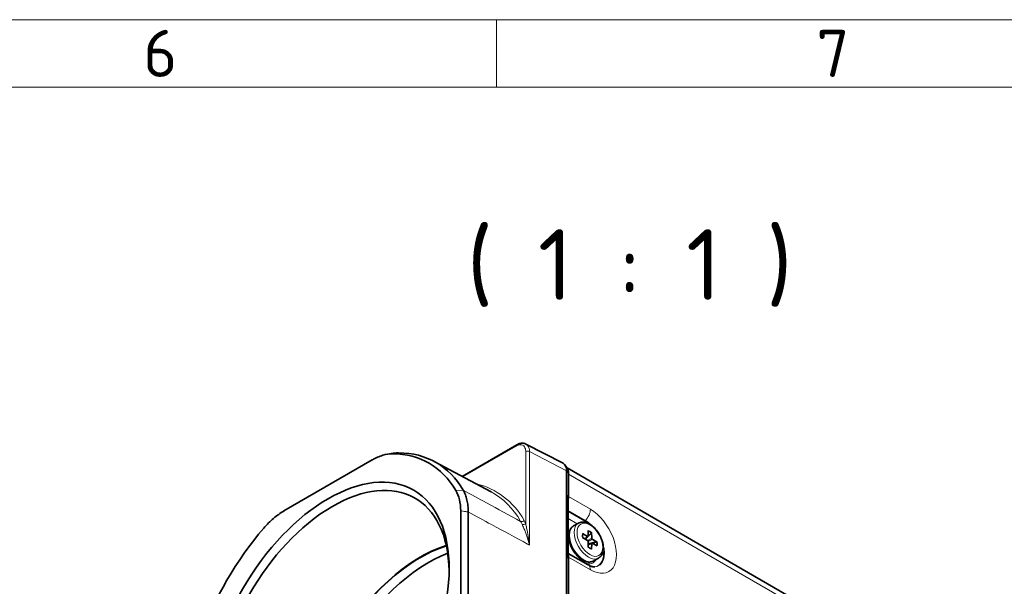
# Model space of a CAD drawing. Header units: millimetres. Extents: x 2 to 208, y 2 to 146.
# Tile 31 of 32: x 137 to 174, y 125 to 146. Entities that reach past the tile are written whole.
import ezdxf

# ---------------------------------------------------------------- set-up
doc = ezdxf.new("R2010")
doc.units = ezdxf.units.MM
doc.header["$LTSCALE"] = 0.5
for name, color, linetype, lineweight in [('Rahmen (ISO)', 7, 'Continuous', 70), ('Sichtbar (ISO)', 7, 'Continuous', 35), ('Sichtbar schmal (ISO)', 7, 'Continuous', 18), ('Symbol (ISO)', 7, 'Continuous', 25)]:
    doc.layers.add(name, color=color, linetype=linetype, lineweight=lineweight)
doc.styles.add('Bezeichnungstext (ISO)', font='isocpeur.ttf')

# ---------------------------------------------------------------- blocks, each defined once
blk = doc.blocks.new('Ränder Basler-A3')
at = {"layer": 'Rahmen (ISO)', "color": 7, "lineweight": 18}
blk.add_line((5, 292), (415, 292), dxfattribs=at)
at = {"layer": 'Rahmen (ISO)', "color": 7, "linetype": 'Continuous', "lineweight": 18}
blk.add_line((310, 292), (310, 287), dxfattribs=at)
at = {"layer": 'Rahmen (ISO)', "lineweight": 18}
for p, q in [((260, 287), (310, 287)), ((310, 287), (360, 287))]:
    blk.add_line(p, q, dxfattribs=at)
at = {"layer": 'Rahmen (ISO)', "char_height": 3.5, "attachment_point": 5, "style": 'Bezeichnungstext (ISO)'}
for s, insert in [('\\fISOCPEUR|b0|i0;\\H3.5000;6', (285, 289.5)), ('\\fISOCPEUR|b0|i0;\\H3.5000;7', (335, 289.5))]:
    blk.add_mtext(s, dxfattribs=dict(at, insert=insert))

msp = doc.modelspace()

# ---------------------------------------------------------------- linework, layer by layer
at = {"layer": 'Sichtbar (ISO)'}
for p, q in [((153.7169, 129.0387), (155.7475, 130.2111)), ((156.0869, 130.2417), (157.4683, 129.5255)), ((147.0954, 127.7557), (150.3784, 129.6511)), ((150.9416, 129.8637), (151.1537, 129.8985)), ((152.6771, 129.5953), (154.7922, 128.463)), ((157.6144, 129.3658), (157.5385, 129.4657)), ((157.6005, 129.2465), (157.6005, 118.3871)), ((157.6217, 129.3555), (172.3927, 120.8275)), ((157.6712, 129.1649), (157.6712, 129.124)), ((157.6712, 129.124), (157.6712, 128.3351)), ((157.6637, 126.0005), (157.6637, 128.3458)), ((157.6637, 128.3458), (157.6712, 128.3351)), ((157.6712, 128.3351), (157.6637, 128.3306)), ((157.6712, 128.3351), (157.6712, 128.2871)), ((153.6636, 127.7545), (153.6636, 123.9635)), ((153.9468, 123.9231), (153.9468, 127.7141)), ((158.0387, 127.3036), (157.8619, 127.2016)), ((158.4002, 126.824), (158.4034, 127.0346)), ((158.1954, 126.9145), (158.3793, 126.812)), ((158.3793, 126.6584), (158.1954, 126.7683)), ((158.2747, 126.7209), (158.395, 126.8114)), ((158.53, 126.9615), (158.5332, 126.7472)), ((158.5541, 126.7111), (158.738, 126.6012)), ((158.4034, 126.408), (158.4002, 126.6223)), ((158.402, 126.5004), (158.5405, 126.5593)), ((158.5332, 126.5455), (158.53, 126.3349)), ((158.738, 126.455), (158.5541, 126.5575)), ((158.4015, 125.7554), (157.6637, 126.1814)), ((157.6712, 125.9937), (157.6637, 126.0005)), ((157.6712, 126.0418), (157.6712, 125.9937)), ((157.6712, 125.9937), (157.6712, 122.3267)), ((158.7887, 126.0046), (158.6119, 125.9025))]:
    msp.add_line(p, q, dxfattribs=at)
for centre, major_axis, ratio, start_param, end_param in [((148.7369, 123.0146), (3.7599, 6.5123), 0.5773503, 5.9649844, 6.6013862), ((148.9135, 122.9126), (3.8353, 6.6429), 0.5773503, 5.9649844, 6.6013862), ((148.8985, 122.9213), (-3.067, -5.3122), 0.5773503, 2.3746509, 7.050127), ((157.1762, 129.0016), (0.3, 0.5196), 0.5773503, 5.4977871, 6.3093652), ((157.2823, 128.9403), (0.275, 0.4763), 0.5773503, 5.4977871, 6.0452442), ((157.3884, 128.1238), (-0.2, -0.3464), 0.5773503, 2.125036, 2.3561945), ((148.7369, 123.0146), (3.7599, 6.5123), 0.5773503, 1.2525955, 1.8889972), ((158.1776, 126.903), (-0.0254, -0.0012), 0.5998479, 2.9667491, 3.9083436), ((158.379, 126.8367), (0.015, -0.026), 0.5773503, 5.5152404, 7.0511302), ((158.379, 126.6341), (-0.015, 0.026), 0.5773503, 3.9444441, 5.4803339), ((158.5112, 126.9523), (-0.0129, -0.0215), 0.6361133, 1.231242, 2.3432601), ((158.5544, 126.7354), (0.015, -0.026), 0.5773503, 3.9444441, 5.4803339), ((152.1664, 121.0346), (-3.067, -5.3122), 0.5773503, 3.7034405, 5.7213375), ((152.1664, 121.0346), (-3.0562, -5.2936), 0.5773503, 3.7017617, 5.7230163), ((158.1839, 126.5214), (-0.3562, 0.617), 0.5773503, 1.2309594, 1.9106332), ((158.5112, 126.3253), (-0.0138, -0.0214), 0.5999958, 2.3745302, 3.3163854), ((158.5544, 126.5328), (-0.015, 0.026), 0.5773503, 5.5152404, 7.0511302), ((158.7207, 126.5895), (-0.0251, -0.0004), 0.6359811, 3.9400376, 5.0523766), ((152.474, 120.857), (3.0563, 5.2936), 0.5773503, 0.6211056, 2.5204871), ((157.3884, 125.8785), (-0.2, -0.3464), 0.5773503, 2.3561945, 2.587353)]:
    msp.add_ellipse(centre, major_axis=major_axis, ratio=ratio, start_param=start_param, end_param=end_param, dxfattribs=at)
msp.add_ellipse((148.7369, 123.0146), major_axis=(3.1812, 5.5101), ratio=0.5773503, dxfattribs=at)
for points, knots in [([(155.7475, 130.2111), (155.7692, 130.2236), (155.7913, 130.2345), (155.8363, 130.2525), (155.8591, 130.2596), (155.9053, 130.2696), (155.9286, 130.2724), (155.9752, 130.2729), (155.9985, 130.2706), (156.044, 130.2604), (156.0662, 130.2524), (156.0869, 130.2417)], [0, 0, 0, 0, 0.015184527, 0.015184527, 0.030369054, 0.030369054, 0.045553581, 0.045553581, 0.060738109, 0.060738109, 0.075922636, 0.075922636, 0.075922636, 0.075922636]), ([(150.3784, 129.6511), (150.3789, 129.6514), (150.3793, 129.6517), (150.3802, 129.6522), (150.3807, 129.6524), (150.3811, 129.6527)], [-0.0007605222, -0.0007605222, -0.0007605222, -0.0007605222, -0.0003802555, -0.0003802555, 0, 0, 0, 0]), ([(150.3811, 129.6527), (150.5104, 129.7272), (150.6392, 129.7842), (150.8908, 129.8604), (151.0127, 129.8795), (151.1282, 129.8791)], [-0.2193934, -0.2193934, -0.2193934, -0.2193934, -0.10969672, -0.10969672, 0, 0, 0, 0]), ([(151.1282, 129.8791), (151.1288, 129.8791), (151.1294, 129.8791), (151.1305, 129.8791), (151.1311, 129.8791), (151.1317, 129.8791)], [-0.0011299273, -0.0011299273, -0.0011299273, -0.0011299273, -0.0005649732, -0.0005649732, 0, 0, 0, 0]), ([(151.3526, 129.9148), (151.2919, 129.915), (151.2296, 129.9102), (151.1618, 129.8998), (151.1577, 129.8991), (151.1537, 129.8985)], [-0.232590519, -0.232590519, -0.232590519, -0.232590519, -0.175338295, -0.175338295, -0.171685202, -0.171685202, -0.171685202, -0.171685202]), ([(151.3564, 129.9148), (151.3557, 129.9148), (151.3551, 129.9148), (151.3538, 129.9148), (151.3532, 129.9148), (151.3526, 129.9148)], [-0.233784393, -0.233784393, -0.233784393, -0.233784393, -0.2331874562, -0.2331874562, -0.2325905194, -0.2325905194, -0.2325905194, -0.2325905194]), ([(153.4843, 128.5208), (153.4846, 128.5203), (153.4849, 128.5198), (153.4855, 128.5188), (153.4858, 128.5182), (153.4861, 128.5177)], [-0.0011299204, -0.0011299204, -0.0011299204, -0.0011299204, -0.0005649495, -0.0005649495, 0, 0, 0, 0]), ([(153.4861, 128.5177), (153.5442, 128.4179), (153.5886, 128.3028), (153.6484, 128.0468), (153.6635, 127.9068), (153.6636, 127.7576)], [-0.2193934, -0.2193934, -0.2193934, -0.2193934, -0.10969668, -0.10969668, 0, 0, 0, 0]), ([(153.7581, 128.526), (153.7578, 128.5265), (153.7574, 128.5271), (153.7568, 128.5282), (153.7565, 128.5287), (153.7562, 128.5293)], [-0.0011938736, -0.0011938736, -0.0011938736, -0.0011938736, -0.0005969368, -0.0005969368, 0, 0, 0, 0]), ([(153.9468, 127.7174), (153.9468, 127.7963), (153.9429, 127.8729), (153.9269, 128.0214), (153.9149, 128.0933), (153.8988, 128.162), (153.8828, 128.2306), (153.8628, 128.2958), (153.8156, 128.4172), (153.7886, 128.4736), (153.7581, 128.526)], [-0.23298083, -0.23298083, -0.23298083, -0.23298083, -0.17533829, -0.17533829, -0.1168922, -0.1168922, -0.1168922, -0.0584461, -0.0584461, -0.00119387, -0.00119387, -0.00119387, -0.00119387]), ([(146.3457, 127.1179), (146.4612, 127.2517), (146.5831, 127.3733), (146.8346, 127.5876), (146.9634, 127.6794), (147.0927, 127.7541)], [-0.2193934, -0.2193934, -0.2193934, -0.2193934, -0.10969668, -0.10969668, 0, 0, 0, 0]), ([(147.0927, 127.7541), (147.0932, 127.7544), (147.0936, 127.7546), (147.0945, 127.7552), (147.095, 127.7554), (147.0954, 127.7557)], [-0.00076052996, -0.00076052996, -0.00076052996, -0.00076052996, -0.00038026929, -0.00038026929, 0, 0, 0, 0]), ([(153.6636, 127.7576), (153.6636, 127.757), (153.6636, 127.7565), (153.6636, 127.7555), (153.6636, 127.755), (153.6636, 127.7545)], [-0.00076052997, -0.00076052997, -0.00076052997, -0.00076052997, -0.0003802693, -0.0003802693, 0, 0, 0, 0]), ([(153.9468, 127.7141), (153.9468, 127.7146), (153.9468, 127.7152), (153.9468, 127.7163), (153.9468, 127.7168), (153.9468, 127.7174)], [-0.23378439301, -0.23378439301, -0.23378439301, -0.23378439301, -0.23338261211, -0.23338261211, -0.23298083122, -0.23298083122, -0.23298083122, -0.23298083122]), ([(146.3421, 127.1138), (146.3427, 127.1145), (146.3433, 127.1152), (146.3445, 127.1166), (146.3451, 127.1172), (146.3457, 127.1179)], [-0.0011299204, -0.0011299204, -0.0011299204, -0.0011299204, -0.0005649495, -0.0005649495, 0, 0, 0, 0]), ([(157.7292, 126.5332), (157.7113, 126.5869), (157.6979, 126.6409), (157.681, 126.7468), (157.6776, 126.7988), (157.6818, 126.8985), (157.6893, 126.9463), (157.7167, 127.0354), (157.7367, 127.0768), (157.79, 127.1488), (157.8234, 127.1794), (157.8619, 127.2016)], [4.2668277, 4.2668277, 4.2668277, 4.2668277, 4.5130196, 4.5130196, 4.7592115, 4.7592115, 5.0054034, 5.0054034, 5.2515953, 5.2515953, 5.4977871, 5.4977871, 5.4977871, 5.4977871]), ([(158.0387, 127.3036), (158.0791, 127.327), (158.1249, 127.3406), (158.2239, 127.3483), (158.2773, 127.3409), (158.39, 127.3054), (158.4493, 127.2749), (158.5653, 127.1939), (158.6218, 127.1428), (158.7254, 127.0264), (158.7725, 126.9612), (158.8532, 126.8231), (158.8868, 126.7503), (158.9374, 126.6033), (158.9544, 126.5293), (158.9692, 126.3862), (158.9669, 126.3173), (158.9411, 126.1927), (158.9179, 126.1365), (158.8577, 126.0551), (158.8255, 126.0259), (158.7887, 126.0046)], [5.4977871, 5.4977871, 5.4977871, 5.4977871, 5.7671073, 5.7671073, 6.0596948, 6.0596948, 6.3879088, 6.3879088, 6.7250304, 6.7250304, 7.0596916, 7.0596916, 7.3929453, 7.3929453, 7.7274615, 7.7274615, 8.0645279, 8.0645279, 8.3936647, 8.3936647, 8.6393798, 8.6393798, 8.6393798, 8.6393798]), ([(158.2028, 126.9016), (158.2009, 126.8937), (158.1993, 126.8854), (158.197, 126.8681), (158.1962, 126.8592), (158.1954, 126.8406), (158.1953, 126.831), (158.1961, 126.8112), (158.1969, 126.8011), (158.1991, 126.7821), (158.2004, 126.7733), (158.202, 126.7643)], [1.32992456, 1.32992456, 1.32992456, 1.32992456, 1.42585825, 1.42585825, 1.52179194, 1.52179194, 1.61772564, 1.61772564, 1.71365933, 1.71365933, 1.79463028, 1.79463028, 1.79463028, 1.79463028]), ([(158.4033, 126.4157), (158.4102, 126.4099), (158.4173, 126.4043), (158.4326, 126.3929), (158.441, 126.3872), (158.4577, 126.3766), (158.466, 126.3718), (158.4825, 126.3632), (158.4907, 126.3594), (158.5068, 126.3528), (158.5147, 126.3501), (158.5225, 126.3478)], [2.9177587, 2.9177587, 2.9177587, 2.9177587, 2.99872991, 2.99872991, 3.09466358, 3.09466358, 3.19059726, 3.19059726, 3.28653094, 3.28653094, 3.38246462, 3.38246462, 3.38246462, 3.38246462]), ([(158.6119, 125.9025), (158.5734, 125.8803), (158.5303, 125.8666), (158.4412, 125.8565), (158.3954, 125.8599), (158.3046, 125.8807), (158.2594, 125.8981), (158.1709, 125.9444), (158.1276, 125.9733), (158.0443, 126.0409), (158.0043, 126.0795), (157.9667, 126.1218)], [2.3561945, 2.3561945, 2.3561945, 2.3561945, 2.6023864, 2.6023864, 2.8485783, 2.8485783, 3.0947701, 3.0947701, 3.340962, 3.340962, 3.5871539, 3.5871539, 3.5871539, 3.5871539]), ([(158.6514, 125.6771), (158.6432, 125.6764), (158.6333, 125.6762), (158.6097, 125.6778), (158.596, 125.6795), (158.565, 125.6858), (158.5478, 125.6904), (158.5104, 125.7029), (158.4902, 125.7108), (158.4474, 125.7303), (158.4249, 125.7419), (158.4015, 125.7554)], [2.62083668, 2.62083668, 2.62083668, 2.62083668, 2.72498787, 2.72498787, 2.82913907, 2.82913907, 2.93329026, 2.93329026, 3.03744146, 3.03744146, 3.14159265, 3.14159265, 3.14159265, 3.14159265])]:
    msp.add_open_spline(points, degree=3, knots=knots, dxfattribs=at)
msp.add_rational_spline([(158.2999, 126.7059), (158.3103, 126.7169), (158.3984, 126.8099), (158.5198, 126.9374)], [2.53311841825, 2.46774053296, 2.0276017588, 1.62762789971], degree=2, knots=[-0.031692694, -0.031692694, -0.031692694, -0.028804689, -0.012489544, -0.012489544, -0.012489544], dxfattribs=at)
msp.add_rational_spline([(158.712, 126.6044), (158.5175, 126.5573), (158.4016, 126.5297)], [1.62762789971, 2.09840262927, 2.53311841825], degree=2, dxfattribs=at)
at = {"layer": 'Sichtbar schmal (ISO)'}
for p, q in [((153.7473, 129.0224), (155.7268, 130.1653)), ((156.0804, 129.9612), (156.0804, 127.2919)), ((156.2199, 126.4878), (156.2199, 129.9622)), ((156.2199, 129.9622), (157.6005, 129.2465)), ((151.1282, 129.8791), (151.3526, 129.9148)), ((151.3564, 129.9148), (151.1317, 129.8791)), ((157.6005, 129.2465), (157.6712, 129.1649)), ((172.5169, 120.5529), (157.6712, 129.124)), ((153.4843, 128.5208), (153.7562, 128.5293)), ((153.7581, 128.526), (153.4861, 128.5177)), ((157.6712, 128.2871), (158.4844, 127.8176)), ((153.6636, 127.7576), (153.9468, 127.7174)), ((153.9468, 127.7141), (153.6636, 127.7545)), ((158.2997, 127.4047), (157.6637, 127.7719)), ((158.2762, 127.3811), (157.6637, 127.7348)), ((157.9996, 127.2811), (157.6637, 127.475)), ((158.2997, 127.4047), (158.2762, 127.3811)), ((158.3793, 126.812), (158.2655, 126.7264)), ((158.5332, 126.7472), (158.3793, 126.6584)), ((158.4002, 126.6223), (158.5541, 126.7111)), ((158.4022, 126.4897), (158.5332, 126.5455)), ((158.4844, 125.5723), (157.6712, 126.0418))]:
    msp.add_line(p, q, dxfattribs=at)
for centre, major_axis, ratio, start_param, end_param in [((155.7975, 130.1245), (-0.05, 0.0866), 0.5773503, 0, 0.7853982), ((156.1511, 129.9203), (0.1, 0), 0.5773503, 0.8115781, 2.3561945), ((151.0598, 121.6735), (3.9237, 6.7961), 0.5773503, 5.9607071, 6.4594334), ((150.9909, 121.7133), (3.8737, 6.7095), 0.5773503, 5.9607071, 6.3017026), ((158.2015, 127.6543), (-0.2, -0.3464), 0.5773503, 1.1396965, 2.3561945), ((158.4844, 126.695), (0.6875, -1.1908), 0.5773503, 5.4977871, 8.6393798), ((155.954, 127.4421), (0.0867, 0.0499), 0.7744086, 3.5891201, 5.1337365), ((158.3253, 127.2563), (-0.1, -0.1732), 0.5773503, 4.2812892, 4.5403884), ((158.2762, 126.5748), (-0.4938, 0.8553), 0.5773503, 5.3197889, 5.4977871), ((158.2997, 126.5883), (-0.4999, 0.8659), 0.5773503, 5.1010702, 5.4977871), ((156.0097, 127.3327), (0.0913, 0.0408), 0.7533912, 3.6672774, 5.2115126), ((158.2369, 126.5521), (0.375, -0.6495), 0.5773503, 3.1415927, 6.2831853), ((158.4137, 126.6541), (0.375, -0.6495), 0.5773503, 3.1415927, 6.2831853), ((158.4569, 126.6791), (-0.1858, 0.3218), 0.5773503, 5.2560677, 5.7045556), ((158.4667, 126.6847), (0.197, -0.3412), 0.5773503, 2.1269076, 2.5854814), ((158.4667, 126.6847), (-0.197, 0.3412), 0.5773503, 0.5561113, 1.0146851), ((158.4667, 126.6847), (-0.197, 0.3412), 0.5773503, 2.1269076, 2.5854814), ((158.2762, 126.5748), (0.4938, -0.8553), 0.5773503, 6.0464984, 7.2465817), ((158.2997, 126.5883), (0.4999, -0.8659), 0.5773503, 6.0185431, 7.4653004), ((158.4569, 126.6791), (-0.1858, 0.3218), 0.5773503, 3.7202223, 4.1687102), ((158.4667, 126.6847), (0.197, -0.3412), 0.5773503, 0.5561113, 1.0146851), ((158.1839, 126.5214), (0.4, -0.6928), 0.5773503, 5.6961363, 6.6386065), ((158.2015, 125.409), (0.2, 0.3464), 0.5773503, 5.4977871, 6.2831853)]:
    msp.add_ellipse(centre, major_axis=major_axis, ratio=ratio, start_param=start_param, end_param=end_param, dxfattribs=at)
msp.add_ellipse((158.4667, 126.6847), major_axis=(0.3375, -0.5846), ratio=0.5773503, dxfattribs=at)
for points, knots in [([(155.7268, 130.1653), (155.7498, 130.1786), (155.7727, 130.1892), (155.8314, 130.2097), (155.8663, 130.2151), (155.9402, 130.2104), (155.9772, 130.1951), (156.0445, 130.1335), (156.0692, 130.0793), (156.0794, 129.9964), (156.0804, 129.9791), (156.0804, 129.9612)], [0, 0, 0, 0, 0.01949365, 0.01949365, 0.05068349, 0.05068349, 0.09123028, 0.09123028, 0.14394111, 0.14394111, 0.15708371, 0.15708371, 0.15708371, 0.15708371]), ([(156.2199, 129.9622), (156.2198, 129.9837), (156.2185, 130.0045), (156.206, 130.1043), (156.1761, 130.1694), (156.1172, 130.2233), (156.1026, 130.2335), (156.0869, 130.2416)], [-0.157083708, -0.157083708, -0.157083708, -0.157083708, -0.143941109, -0.143941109, -0.091230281, -0.091230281, -0.075922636, -0.075922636, -0.075922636, -0.075922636]), ([(155.8926, 127.3681), (155.4695, 127.5976), (155.0464, 127.8271), (154.6234, 128.0566), (154.3349, 128.2131), (154.0465, 128.3695), (153.7581, 128.526)], [-1.21797446, -1.21797446, -1.21797446, -1.21797446, -0.86846107, -0.86846107, -0.86846107, -0.63019366, -0.63019366, -0.63019366, -0.63019366]), ([(153.9468, 127.7174), (154.2349, 127.5616), (154.5229, 127.4057), (154.811, 127.2499), (155.2571, 127.0086), (155.7032, 126.7673), (156.1493, 126.526)], [0.63019367, 0.63019367, 0.63019367, 0.63019367, 0.86846107, 0.86846107, 0.86846107, 1.23745797, 1.23745797, 1.23745797, 1.23745797]), ([(155.8926, 127.3681), (155.9022, 127.3514), (155.9115, 127.3342), (155.9294, 127.2992), (155.938, 127.2812), (155.9462, 127.2629)], [-0.038083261, -0.038083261, -0.038083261, -0.038083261, -0.019041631, -0.019041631, 0, 0, 0, 0]), ([(156.0804, 127.2919), (156.0719, 127.311), (156.0629, 127.3296), (156.0444, 127.3661), (156.0347, 127.3839), (156.0247, 127.4013)], [0, 0, 0, 0, 0.019041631, 0.019041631, 0.038083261, 0.038083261, 0.038083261, 0.038083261]), ([(155.9462, 127.2629), (155.967, 127.2163), (155.9905, 127.1645), (156.0522, 127.0206), (156.0905, 126.9237), (156.1614, 126.7154), (156.1939, 126.6033), (156.2199, 126.4878)], [0, 0, 0, 0, 0.04845025, 0.04845025, 0.12597066, 0.12597066, 0.20629878, 0.20629878, 0.20629878, 0.20629878]), ([(156.2199, 126.4878), (156.2069, 126.6003), (156.1905, 126.7112), (156.1545, 126.9223), (156.135, 127.0231), (156.1033, 127.1792), (156.0912, 127.2372), (156.0804, 127.2919)], [-0.20629878, -0.20629878, -0.20629878, -0.20629878, -0.12597066, -0.12597066, -0.04845025, -0.04845025, 0, 0, 0, 0])]:
    msp.add_open_spline(points, degree=3, knots=knots, dxfattribs=at)
msp.add_open_spline([(156.1493, 126.526), (156.1728, 126.5133), (156.1964, 126.5005), (156.2199, 126.4878)], degree=3, dxfattribs=at)

# ---------------------------------------------------------------- block references
at = {"xscale": 0.5, "yscale": 0.5, "zscale": 0.5}
msp.add_blockref('Ränder Basler-A3', (0, 0), dxfattribs=at)

# ---------------------------------------------------------------- texts
at = {"layer": 'Symbol (ISO)', "insert": (153.8831, 135.3341), "char_height": 2.625, "attachment_point": 7, "style": 'Bezeichnungstext (ISO)'}
msp.add_mtext('( 1 : 1 )', dxfattribs=at)

doc.saveas('drawing.dxf')
